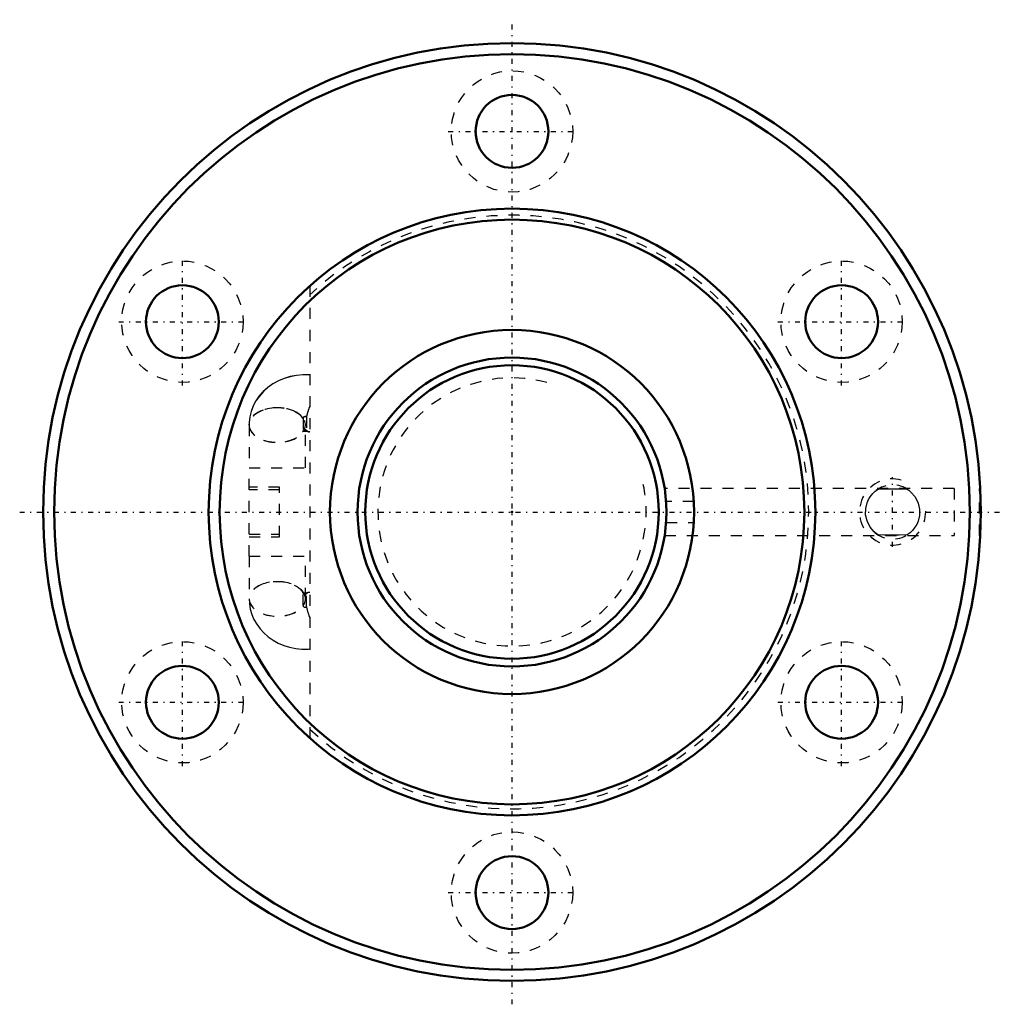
# Model space of a CAD drawing. Header units: millimetres. Extents: x -44.6 to 44.6, y -44.6 to 44.6.
import ezdxf

# ---------------------------------------------------------------- set-up
doc = ezdxf.new("R2010")
doc.units = ezdxf.units.MM
doc.linetypes.add('Center', pattern=[1.5, 0.45, -0.5, 0.05, -0.5])
doc.linetypes.add('Dashed', pattern=[2, 1, -1])
for name, color, linetype, lineweight in [('2d ConnectionPoints', 7, 'Continuous', 50), ('AM_0', 7, 'Continuous', 50), ('AM_5', 3, 'Continuous', 25), ('AM_7', 7, 'Center', 25), ('AM_9', 6, 'Dashed', 25)]:
    doc.layers.add(name, color=color, linetype=linetype, lineweight=lineweight)

# ---------------------------------------------------------------- blocks, each defined once
blk = doc.blocks.new('1_BIF2806V_10RR_Nut_0_in_BIF2806V_10RRG0_116LC0_000_2')
at = {"layer": 'AM_0'}
blk.add_line((42.447, -2.125), (42.448, -2.125), dxfattribs=at)
for centre, radius in [((0, 0), 42.5), ((0, 0), 41.5), ((0, 34.5), 3.3), ((0, 0), 27.5), ((0, 0), 26.5), ((-29.878, 17.25), 3.3), ((29.878, 17.25), 3.3), ((0, 0), 16.5), ((-29.878, -17.25), 3.3), ((29.878, -17.25), 3.3), ((0, -34.5), 3.3)]:
    blk.add_circle(centre, radius, dxfattribs=at)
at = {"layer": 'AM_5', "linetype": 'Dashed'}
blk.add_arc((34.5, 0), 3, 75, 15, dxfattribs=at)
at = {"layer": 'AM_7'}
for p, q in [((0, -44.625), (0, 44.625)), ((-5.775, 34.5), (5.775, 34.5)), ((-29.878, 11.475), (-29.878, 23.025)), ((29.878, 11.475), (29.878, 23.025)), ((-35.653, 17.25), (-24.103, 17.25)), ((24.103, 17.25), (35.653, 17.25)), ((34.5, -3.15), (34.5, 3.15)), ((-44.625, 0), (44.625, 0)), ((-29.878, -23.025), (-29.878, -11.475)), ((29.878, -23.025), (29.878, -11.475)), ((-35.653, -17.25), (-24.103, -17.25)), ((24.103, -17.25), (35.653, -17.25)), ((-5.775, -34.5), (5.775, -34.5))]:
    blk.add_line(p, q, dxfattribs=at)
at = {"layer": 'AM_9'}
for p, q in [((-18.33, 20.5), (-18.33, -20.5)), ((-18.94, 8.49), (-18.94, 7.271)), ((-18.64, 8.626), (-18.64, 7.407)), ((-23.82, 7.88), (-23.82, 4)), ((-18.72, 4), (-18.72, 7.88)), ((-23.83, -4), (-23.83, 4)), ((-23.83, 4), (-18.33, 4)), ((-21.08, 2.25), (-23.83, 2.25)), ((-21.08, 2), (-23.83, 2)), ((-21.08, -2.25), (-21.08, 2.25)), ((40.09, 2.125), (13.841, 2.125)), ((40.09, 2.125), (40.09, -2.125)), ((42.39, -2.125), (42.39, 2.125)), ((42.447, 2.125), (42.39, 2.125)), ((16.473, 0.951), (13.968, 0.951)), ((13.968, -0.951), (16.473, -0.951)), ((-23.83, -2), (-21.08, -2)), ((-23.83, -2.25), (-21.08, -2.25)), ((13.842, -2.125), (40.09, -2.125)), ((42.39, -2.125), (42.447, -2.125)), ((-23.83, -4), (-18.33, -4)), ((-23.82, -4), (-23.82, -7.88)), ((-18.72, -7.88), (-18.72, -4)), ((-18.935, -7.32), (-18.96, -7.31)), ((-18.94, -8.474), (-18.94, -7.287)), ((-18.64, -8.61), (-18.64, -7.423))]:
    blk.add_line(p, q, dxfattribs=at)
for points in [[(-18.33, 12.425), (-18.4, 12.43), (-18.969, 12.435), (-19.537, 12.384), (-20.099, 12.277), (-20.646, 12.113), (-21.171, 11.895), (-21.667, 11.623), (-22.126, 11.3), (-22.541, 10.932), (-22.906, 10.523), (-23.214, 10.081), (-23.463, 9.611), (-23.649, 9.123), (-23.773, 8.622), (-23.833, 8.115), (-23.84, 7.88)], [(-18.33, 12.415), (-18.402, 12.42), (-18.97, 12.425), (-19.538, 12.374), (-20.099, 12.267), (-20.645, 12.103), (-21.17, 11.884), (-21.665, 11.612), (-22.123, 11.29), (-22.538, 10.921), (-22.901, 10.513), (-23.209, 10.07), (-23.456, 9.601), (-23.642, 9.113), (-23.764, 8.613), (-23.824, 8.107), (-23.83, 7.88)], [(-18.914, 7.365), (-18.951, 7.324), (-18.978, 7.301), (-18.978, 7.301)], [(-18.978, 7.301), (-18.957, 7.311), (-18.906, 7.328), (-18.844, 7.342), (-18.779, 7.348), (-18.707, 7.349), (-18.639, 7.342), (-18.579, 7.33), (-18.53, 7.314), (-18.517, 7.308)], [(-18.973, 7.292), (-18.954, 7.302), (-18.904, 7.319), (-18.844, 7.331), (-18.78, 7.338), (-18.71, 7.339), (-18.644, 7.333), (-18.585, 7.321), (-18.537, 7.306), (-18.521, 7.299)], [(33.184, -2.077), (33.029, -1.969), (32.838, -1.812), (32.456, -1.366), (32.18, -0.815), (32.056, -0.266), (32.062, 0.316), (32.184, 0.826), (32.314, 1.125), (32.471, 1.388), (32.694, 1.667), (32.922, 1.885), (33.184, 2.077)], [(33.184, 2.077), (33.907, 2.104), (34.663, 2.11), (35.241, 2.101), (35.816, 2.077)], [(35.816, 2.077), (35.971, 1.969), (36.162, 1.812), (36.544, 1.366), (36.82, 0.815), (36.944, 0.266), (36.938, -0.316), (36.816, -0.826), (36.686, -1.125), (36.529, -1.388), (36.306, -1.667), (36.078, -1.885), (35.816, -2.077)], [(16.5, -0.057), (16.494, 0.436), (16.473, 0.951)], [(16.473, -0.951), (16.498, -0.273), (16.5, -0.057)], [(35.816, -2.077), (35.093, -2.104), (34.337, -2.11), (33.759, -2.101), (33.184, -2.077)], [(-23.83, -7.88), (-23.808, -8.305), (-23.726, -8.799), (-23.586, -9.279), (-23.39, -9.74), (-23.141, -10.178), (-22.84, -10.588), (-22.491, -10.967), (-22.097, -11.31), (-21.662, -11.614), (-21.19, -11.875), (-20.685, -12.089), (-20.155, -12.253), (-19.605, -12.364), (-19.043, -12.422), (-18.474, -12.423), (-18.33, -12.415)], [(-18.978, -7.301), (-18.978, -7.301), (-18.954, -7.321), (-18.913, -7.366)], [(-18.517, -7.308), (-18.537, -7.316), (-18.592, -7.333), (-18.656, -7.344), (-18.722, -7.349), (-18.793, -7.348), (-18.858, -7.339), (-18.916, -7.326), (-18.935, -7.32)]]:
    blk.add_lwpolyline(points, dxfattribs=at)
for centre in [(0, 34.5), (-29.878, 17.25), (29.878, 17.25), (-29.878, -17.25), (29.878, -17.25), (0, -34.5)]:
    blk.add_circle(centre, 5.5, dxfattribs=at)
for centre, radius, start, end in [((0, 0), 26.9, 227.04587, 132.95413), ((34.5, 0), 2.459, 57.6352, 132.83397), ((34.5, 0), 2.459, 356.99869, 2.28896), ((34.5, 0), 2.459, 229.36892, 304.6181)]:
    blk.add_arc(centre, radius, start, end, dxfattribs=at)
for centre, major_axis, ratio, start_param, end_param in [((-21.29, 7.88), (-2.55, 0), 0.615661, 3.540287, 9.026084), ((-21.29, 7.88), (-2.54, 0), 0.615661, 3.530835, 9.035536), ((-21.27, 7.88), (2.55, 0), 0.615661, 3.141593, 8.38098), ((-21.27, 7.88), (2.55, 0), 0.615661, 2.097795, 3.141593), ((-17.465, 9.62), (1.056, 2.321), 0.307831, 1.721565, 2.148041), ((-17.465, 9.62), (1.052, 2.312), 0.307831, 1.725206, 2.157493), ((-18.74, 8.49), (-0.2, 0), 0.788011, 4.18879, 6.283185), ((-18.74, 8.474), (-0.2, 0), 0.788011, 4.18879, 6.283185), ((-18.74, 7.287), (-0.2, 0), 0.788011, 4.18879, 6.283185), ((-18.74, 7.271), (-0.2, 0), 0.788011, 4.18879, 5.683052), ((-17.465, 9.62), (1.052, 2.312), 0.307831, 2.935978, 3.368265), ((-17.465, 9.62), (1.056, 2.321), 0.307831, 2.94543, 3.371907), ((-21.27, -7.88), (2.55, 0), 0.615661, 6.283185, 8.38098), ((-21.29, -7.88), (2.54, 0), 0.615661, 2.090989, 3.141364), ((-21.27, -7.88), (2.55, 0), 0.615661, 2.097795, 4.185391), ((-21.29, -7.88), (2.54, 0), 0.615661, 0.389242, 2.090989), ((-21.29, -7.88), (2.54, 0), 0.615661, 3.141364, 5.893943), ((-21.27, -7.88), (2.55, 0), 0.615661, 4.185391, 6.283185), ((-18.74, -7.287), (0.2, 0), 0.788011, 3.141593, 3.717132), ((-18.74, -7.287), (0.2, 0), 0.788011, 3.717132, 5.235988), ((-17.465, -9.62), (-1.052, 2.312), 0.307831, 6.056513, 6.4888), ((-18.74, -8.474), (0.2, 0), 0.788011, 3.141593, 5.235988), ((-17.465, -9.62), (-1.052, 2.312), 0.307831, 0.984099, 1.416386)]:
    blk.add_ellipse(centre, major_axis=major_axis, ratio=ratio, start_param=start_param, end_param=end_param, dxfattribs=at)
blk = doc.blocks.new('2_BIF2806V_10RR000_Shaft_0_in_BIF2806V_10RRG0_116LC0_000_2')
at = {"layer": 'AM_0'}
for radius in [14, 13.3]:
    blk.add_circle((0, 0), radius, dxfattribs=at)
at = {"layer": 'AM_5', "linetype": 'Dashed'}
blk.add_arc((0, 0), 12.159, 75, 15, dxfattribs=at)

msp = doc.modelspace()

# ---------------------------------------------------------------- linework, layer by layer
at = {"layer": '2d ConnectionPoints'}
msp.add_point((0, 0), dxfattribs=at)
msp.add_point((0, 0), dxfattribs=at)

# ---------------------------------------------------------------- block references
for name in ['1_BIF2806V_10RR_Nut_0_in_BIF2806V_10RRG0_116LC0_000_2', '2_BIF2806V_10RR000_Shaft_0_in_BIF2806V_10RRG0_116LC0_000_2']:
    msp.add_blockref(name, (0, 0))

doc.saveas('drawing.dxf')
